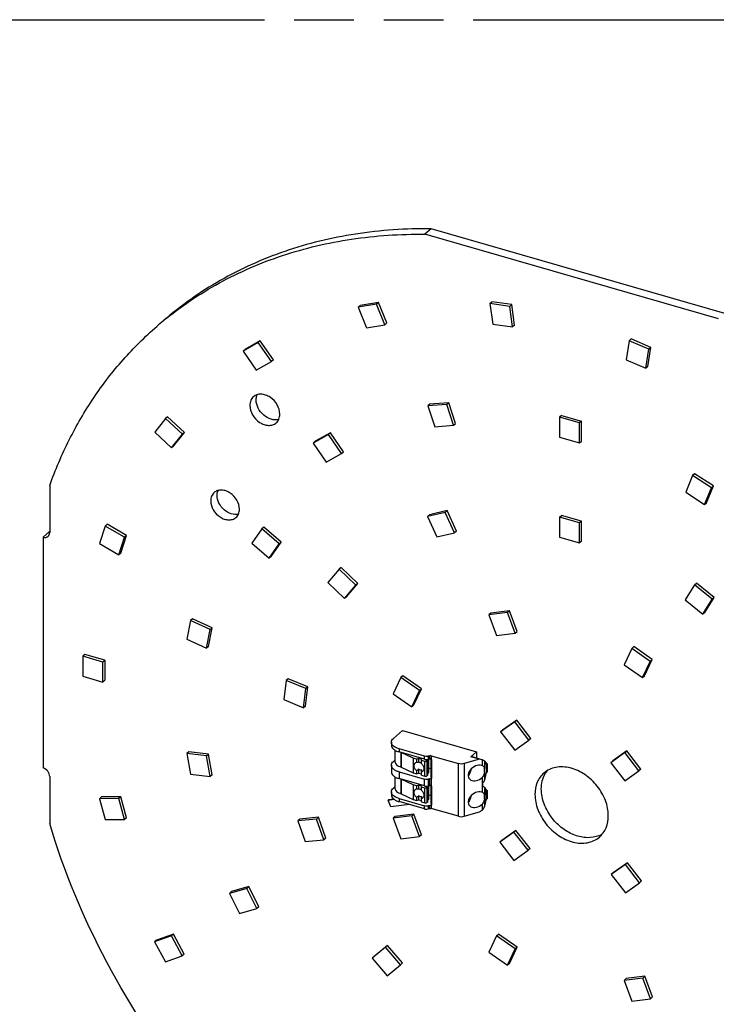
# Model space of a CAD drawing. Header units: millimetres. Extents: x 0 to 210, y 0 to 297.
# Tile 5 of 8: x 82 to 104, y 226 to 258. Entities that reach past the tile are written whole.
import ezdxf

# ---------------------------------------------------------------- set-up
doc = ezdxf.new("R2010")
doc.units = ezdxf.units.MM
doc.header["$LTSCALE"] = 19.36
doc.linetypes.add('PHANTOM', pattern=[0.8, 0.45, -0.05, 0.1, -0.05, 0.1, -0.05])
doc.layers.get('0').update_dxf_attribs({"linetype": 'CONTINUOUS'})
doc.layers.add('DEFAULT_3', color=7, linetype='PHANTOM')

msp = doc.modelspace()

# ---------------------------------------------------------------- linework, layer by layer
at = {"color": 7, "linetype": 'Continuous'}
for p, q in [((95.22766, 250.89131), (95.02141, 250.71269)), ((104.55261, 247.96127), (95.02141, 250.71269)), ((104.75886, 248.13989), (95.22766, 250.89131)), ((93.45204, 248.44408), (92.86121, 248.34484)), ((93.51729, 248.50059), (92.92646, 248.40135)), ((93.51729, 248.50059), (93.45204, 248.44408)), ((93.72184, 247.77536), (93.45204, 248.44408)), ((93.78709, 247.83187), (93.51729, 248.50059)), ((97.13461, 248.46435), (97.19986, 248.52086)), ((97.13461, 248.46435), (97.22773, 247.79466)), ((97.77742, 248.3719), (97.13461, 248.46435)), ((97.84267, 248.42841), (97.19986, 248.52086)), ((97.84267, 248.42841), (97.77742, 248.3719)), ((97.93579, 247.75872), (97.84267, 248.42841)), ((92.86121, 248.34484), (92.92646, 248.40135)), ((92.86121, 248.34484), (93.13101, 247.67612)), ((97.87054, 247.70221), (97.77742, 248.3719)), ((93.78709, 247.83187), (93.72184, 247.77536)), ((97.22773, 247.79466), (97.87054, 247.70221)), ((93.13101, 247.67612), (93.72184, 247.77536)), ((97.93579, 247.75872), (97.87054, 247.70221)), ((89.6166, 247.19626), (89.12574, 246.91259)), ((89.68185, 247.25277), (89.19099, 246.9691)), ((89.68185, 247.25277), (89.6166, 247.19626)), ((90.04196, 246.58261), (89.6166, 247.19626)), ((90.10721, 246.63912), (89.68185, 247.25277)), ((101.64948, 247.25619), (101.55705, 246.63996)), ((101.64948, 247.25619), (101.71473, 247.3127)), ((102.29239, 246.97816), (101.64948, 247.25619)), ((102.35764, 247.03467), (101.71473, 247.3127)), ((89.12574, 246.91259), (89.19099, 246.9691)), ((89.12574, 246.91259), (89.55111, 246.29895)), ((102.19995, 246.36194), (102.29239, 246.97816)), ((102.2652, 246.41845), (102.35764, 247.03467)), ((102.35764, 247.03467), (102.29239, 246.97816)), ((89.55111, 246.29895), (90.04196, 246.58261)), ((90.10721, 246.63912), (90.04196, 246.58261)), ((101.55705, 246.63996), (102.19995, 246.36194)), ((102.2652, 246.41845), (102.19995, 246.36194)), ((95.79712, 245.24171), (95.18678, 245.19575)), ((95.79712, 245.24171), (95.73187, 245.1852)), ((96.01928, 244.56724), (95.79712, 245.24171)), ((95.18678, 245.19575), (95.12153, 245.13924)), ((95.73187, 245.1852), (95.12153, 245.13924)), ((95.12153, 245.13924), (95.34369, 244.46476)), ((95.95403, 244.51073), (95.73187, 245.1852)), ((86.60418, 244.73127), (86.25285, 244.28639)), ((86.66943, 244.78777), (86.60418, 244.73127)), ((87.15048, 244.22223), (86.60418, 244.73127)), ((87.21573, 244.27874), (86.66943, 244.78777)), ((99.46225, 244.82997), (99.397, 244.77346)), ((99.397, 244.77346), (99.397, 244.12394)), ((100.04652, 244.58596), (99.397, 244.77346)), ((99.46225, 244.82997), (100.11177, 244.64247)), ((100.11177, 244.64247), (100.04652, 244.58596)), ((100.04652, 243.93644), (100.04652, 244.58596)), ((100.11177, 243.99295), (100.11177, 244.64247)), ((86.25285, 244.28639), (86.79914, 243.77736)), ((86.86439, 243.83386), (87.21573, 244.27874)), ((87.21573, 244.27874), (87.15048, 244.22223)), ((91.96237, 244.26453), (91.46488, 243.99055)), ((91.96237, 244.26453), (91.89712, 244.20802)), ((92.37996, 243.64649), (91.96237, 244.26453)), ((95.34369, 244.46476), (95.95403, 244.51073)), ((95.95403, 244.51073), (96.01928, 244.56724)), ((86.79914, 243.77736), (87.15048, 244.22223)), ((91.89712, 244.20802), (91.39963, 243.93405)), ((91.46488, 243.99055), (91.39963, 243.93405)), ((92.31471, 243.58999), (91.89712, 244.20802)), ((99.397, 244.12394), (100.04652, 243.93644)), ((100.04652, 243.93644), (100.11177, 243.99295)), ((86.86439, 243.83386), (86.79914, 243.77736)), ((91.39963, 243.93405), (91.81722, 243.31601)), ((92.31471, 243.58999), (92.37996, 243.64649)), ((91.81722, 243.31601), (92.31471, 243.58999)), ((103.71166, 242.88164), (103.4895, 242.33543)), ((103.77691, 242.93815), (103.71166, 242.88164)), ((104.322, 242.48329), (103.71166, 242.88164)), ((104.38725, 242.5398), (103.77691, 242.93815)), ((82.84539, 242.55526), (82.84539, 241.03155)), ((104.09984, 241.93708), (104.322, 242.48329)), ((104.16509, 241.99358), (104.38725, 242.5398)), ((104.38725, 242.5398), (104.322, 242.48329)), ((103.4895, 242.33543), (104.09984, 241.93708)), ((95.74815, 241.73911), (95.17303, 241.60329)), ((95.74815, 241.73911), (95.6829, 241.6826)), ((96.05, 241.07686), (95.74815, 241.73911)), ((104.09984, 241.93708), (104.16509, 241.99358)), ((95.6829, 241.6826), (95.10778, 241.54678)), ((95.10778, 241.54678), (95.17303, 241.60329)), ((95.10778, 241.54678), (95.40962, 240.88453)), ((95.98475, 241.02035), (95.6829, 241.6826)), ((99.397, 241.52587), (99.46225, 241.58238)), ((99.397, 241.52587), (99.397, 240.87635)), ((100.04652, 241.33837), (99.397, 241.52587)), ((100.11177, 241.39488), (99.46225, 241.58238)), ((100.11177, 241.39488), (100.04652, 241.33837)), ((100.11177, 240.74536), (100.11177, 241.39488)), ((84.64894, 241.23922), (84.46589, 240.66887)), ((84.71419, 241.29573), (84.64894, 241.23922)), ((85.27213, 240.87627), (84.64894, 241.23922)), ((85.33738, 240.93278), (84.71419, 241.29573)), ((89.73192, 241.14876), (89.40716, 240.68001)), ((89.79717, 241.20527), (89.73192, 241.14876)), ((90.29442, 240.66163), (89.73192, 241.14876)), ((90.35967, 240.71813), (89.79717, 241.20527)), ((96.05, 241.07686), (95.98475, 241.02035)), ((100.04652, 240.68885), (100.04652, 241.33837)), ((82.62889, 240.87754), (82.83514, 241.05616)), ((82.62889, 240.87754), (82.62889, 233.38642)), ((85.08908, 240.30592), (85.27213, 240.87627)), ((85.15433, 240.36243), (85.33738, 240.93278)), ((85.33738, 240.93278), (85.27213, 240.87627)), ((95.40962, 240.88453), (95.98475, 241.02035)), ((99.397, 240.87635), (100.04652, 240.68885)), ((100.11177, 240.74536), (100.04652, 240.68885)), ((84.46589, 240.66887), (85.08908, 240.30592)), ((89.40716, 240.68001), (89.96966, 240.19288)), ((89.96966, 240.19288), (90.29442, 240.66163)), ((90.03491, 240.24938), (90.35967, 240.71813)), ((90.29442, 240.66163), (90.35967, 240.71813)), ((85.15433, 240.36243), (85.08908, 240.30592)), ((90.03491, 240.24938), (89.96966, 240.19288)), ((92.24451, 239.83674), (91.87554, 239.40871)), ((92.30976, 239.89325), (92.24451, 239.83674)), ((92.77905, 239.31346), (92.24451, 239.83674)), ((92.8443, 239.36997), (92.30976, 239.89325)), ((91.87554, 239.40871), (92.41008, 238.88543)), ((92.41008, 238.88543), (92.77905, 239.31346)), ((92.47533, 238.94194), (92.8443, 239.36997)), ((92.8443, 239.36997), (92.77905, 239.31346)), ((103.77255, 239.33117), (103.47067, 238.84322)), ((103.77255, 239.33117), (103.8378, 239.38768)), ((104.34765, 238.86327), (103.77255, 239.33117)), ((104.4129, 238.91978), (103.8378, 239.38768)), ((92.47533, 238.94194), (92.41008, 238.88543)), ((103.47067, 238.84322), (104.04577, 238.37532)), ((104.04577, 238.37532), (104.34765, 238.86327)), ((104.11102, 238.43183), (104.4129, 238.91978)), ((104.4129, 238.91978), (104.34765, 238.86327)), ((87.47632, 238.23058), (87.41107, 238.17407)), ((88.11599, 237.93326), (87.47632, 238.23058)), ((97.69983, 238.4303), (97.09984, 238.35472)), ((97.16509, 238.41123), (97.09984, 238.35472)), ((97.09984, 238.35472), (97.34862, 237.68292)), ((97.76508, 238.4868), (97.16509, 238.41123)), ((97.76508, 238.4868), (97.69983, 238.4303)), ((97.94861, 237.75849), (97.69983, 238.4303)), ((98.01386, 237.815), (97.76508, 238.4868)), ((104.11102, 238.43183), (104.04577, 238.37532)), ((87.41107, 238.17407), (87.29841, 237.56692)), ((88.05074, 237.87675), (87.41107, 238.17407)), ((87.93808, 237.2696), (88.05074, 237.87675)), ((88.00333, 237.32611), (88.11599, 237.93326)), ((88.05074, 237.87675), (88.11599, 237.93326)), ((87.29841, 237.56692), (87.93808, 237.2696)), ((97.34862, 237.68292), (97.94861, 237.75849)), ((97.94861, 237.75849), (98.01386, 237.815)), ((88.00333, 237.32611), (87.93808, 237.2696)), ((101.73994, 237.26534), (101.49156, 236.73689)), ((101.80519, 237.32185), (101.73994, 237.26534)), ((102.34009, 236.84371), (101.73994, 237.26534)), ((102.40534, 236.90021), (101.80519, 237.32185)), ((83.98205, 237.06611), (83.9168, 237.00961)), ((83.9168, 237.00961), (83.9168, 236.36009)), ((84.56632, 236.82211), (83.9168, 237.00961)), ((84.63157, 236.87861), (83.98205, 237.06611)), ((84.63157, 236.87861), (84.56632, 236.82211)), ((84.56632, 236.17259), (84.56632, 236.82211)), ((84.63157, 236.87861), (84.63157, 236.2291)), ((101.49156, 236.73689), (102.09171, 236.31526)), ((102.09171, 236.31526), (102.34009, 236.84371)), ((102.15696, 236.37177), (102.40534, 236.90021)), ((102.40534, 236.90021), (102.34009, 236.84371)), ((83.9168, 236.36009), (84.56632, 236.17259)), ((90.58428, 236.28015), (90.51903, 236.22365)), ((91.22907, 236.01572), (90.58428, 236.28015)), ((94.24456, 236.32181), (93.99617, 235.79336)), ((94.30981, 236.37832), (94.24456, 236.32181)), ((94.84471, 235.90018), (94.24456, 236.32181)), ((94.90996, 235.95669), (94.30981, 236.37832)), ((102.09171, 236.31526), (102.15696, 236.37177)), ((84.63157, 236.2291), (84.56632, 236.17259)), ((90.51903, 236.22365), (90.44073, 235.60147)), ((91.16382, 235.95921), (90.51903, 236.22365)), ((91.08551, 235.33703), (91.16382, 235.95921)), ((91.15076, 235.39354), (91.22907, 236.01572)), ((91.22907, 236.01572), (91.16382, 235.95921)), ((94.66157, 235.42824), (94.90996, 235.95669)), ((94.84471, 235.90018), (94.90996, 235.95669)), ((93.99617, 235.79336), (94.59632, 235.37173)), ((94.59632, 235.37173), (94.84471, 235.90018)), ((90.44073, 235.60147), (91.08551, 235.33703)), ((91.15076, 235.39354), (91.08551, 235.33703)), ((94.66157, 235.42824), (94.59632, 235.37173)), ((97.93804, 234.87988), (97.47914, 234.5527)), ((98.00329, 234.93639), (97.54439, 234.60921)), ((98.00329, 234.93639), (97.93804, 234.87988)), ((98.3977, 234.28829), (97.93804, 234.87988)), ((98.46295, 234.3448), (98.00329, 234.93639)), ((94.29615, 234.59735), (94.0024, 234.34296)), ((94.29615, 234.59735), (96.69937, 233.9036)), ((97.47914, 234.5527), (97.54439, 234.60921)), ((97.47914, 234.5527), (97.9388, 233.96111)), ((93.93541, 234.21796), (93.93541, 234.12053)), ((97.9388, 233.96111), (98.3977, 234.28829)), ((98.46295, 234.3448), (98.3977, 234.28829)), ((87.36366, 233.90692), (87.29841, 233.85041)), ((87.29841, 233.85041), (87.41107, 233.17821)), ((87.93808, 233.77841), (87.29841, 233.85041)), ((88.00333, 233.83492), (87.36366, 233.90692)), ((87.93808, 233.77841), (88.00333, 233.83492)), ((88.05074, 233.10621), (87.93808, 233.77841)), ((88.11599, 233.16272), (88.00333, 233.83492)), ((94.05249, 233.96002), (94.05249, 233.59238)), ((95.00679, 233.76434), (94.18541, 234.00145)), ((95.00679, 233.66691), (94.18541, 233.90402)), ((94.63828, 233.7009), (94.25498, 233.88367)), ((95.18179, 233.77877), (95.13179, 233.76434)), ((95.23179, 233.77877), (96.11612, 233.52349)), ((96.51499, 233.74393), (96.69937, 233.9036)), ((96.79112, 233.66422), (96.51499, 233.74393)), ((96.84002, 233.66169), (96.5639, 233.7414)), ((96.69937, 233.9036), (96.69937, 233.7023)), ((101.51324, 233.87987), (101.05434, 233.55268)), ((101.57849, 233.93638), (101.11959, 233.60919)), ((101.51324, 233.87987), (101.57849, 233.93638)), ((101.9729, 233.28828), (101.51324, 233.87987)), ((102.03815, 233.34479), (101.57849, 233.93638)), ((93.93541, 233.47101), (93.93541, 233.2545)), ((94.05249, 233.63939), (94.0024, 233.59601)), ((94.25498, 233.40735), (94.63828, 233.22458)), ((94.63828, 233.7009), (94.63828, 233.22458)), ((94.76045, 233.66977), (94.63828, 233.7009)), ((94.82148, 233.69277), (94.76045, 233.66977)), ((94.76045, 233.57175), (94.76045, 233.66977)), ((94.82148, 233.69277), (94.82148, 233.55639)), ((94.92632, 233.65873), (94.82148, 233.69277)), ((94.91136, 233.62633), (94.92632, 233.65873)), ((94.91136, 233.52543), (94.91136, 233.62633)), ((95.01808, 233.59167), (94.91136, 233.62633)), ((95.06206, 233.63701), (95.08779, 233.6593)), ((95.11448, 233.61999), (95.06206, 233.63701)), ((95.08724, 233.59902), (95.11448, 233.61999)), ((95.11448, 233.14368), (95.11448, 233.61999)), ((95.13179, 233.66691), (95.18179, 233.68135)), ((95.15453, 233.24077), (95.15453, 233.67347)), ((95.21974, 233.68148), (95.21974, 233.10026)), ((95.25009, 233.06984), (95.25009, 233.63276)), ((96.79112, 233.66422), (96.30362, 233.52349)), ((96.88818, 233.45841), (96.86594, 233.46641)), ((96.88818, 233.64779), (96.88892, 233.64758)), ((97.03205, 233.53693), (97.00083, 233.54595)), ((97.01261, 233.49924), (97.02703, 233.49508)), ((97.01453, 233.50591), (97.01453, 233.2028)), ((97.02703, 233.49508), (97.04578, 233.51132)), ((97.02703, 233.49508), (97.02703, 233.23527)), ((97.03205, 233.53693), (97.04578, 233.51132)), ((97.04578, 233.51132), (97.04578, 233.25151)), ((101.11959, 233.60919), (101.05434, 233.55268)), ((101.05434, 233.55268), (101.514, 232.96109)), ((82.84539, 233.10742), (82.84539, 231.5837)), ((87.41107, 233.17821), (88.05074, 233.10621)), ((88.11599, 233.16272), (88.05074, 233.10621)), ((94.05249, 233.094), (94.05249, 232.72635)), ((94.18541, 233.2545), (95.00679, 233.01739)), ((94.63828, 233.22458), (94.76045, 233.19346)), ((94.76045, 233.19346), (94.76045, 233.29149)), ((94.76045, 233.19346), (94.82148, 233.21646)), ((94.82148, 233.35284), (94.82148, 233.21646)), ((94.82148, 233.21646), (94.91136, 233.18727)), ((94.91136, 233.15001), (94.91136, 233.25091)), ((94.91136, 233.15001), (95.01808, 233.11536)), ((95.11448, 233.14368), (95.08724, 233.12271)), ((95.15453, 233.24077), (95.11448, 233.20609)), ((95.21974, 233.35285), (95.15453, 233.37167)), ((95.21974, 233.10026), (95.25009, 233.09149)), ((97.02703, 233.23527), (97.01453, 233.23888)), ((97.04578, 233.25151), (97.02703, 233.23527)), ((101.514, 232.96109), (101.9729, 233.28828)), ((102.03815, 233.34479), (101.9729, 233.28828)), ((94.05249, 232.77336), (94.0024, 232.72998)), ((95.00679, 232.80089), (94.18541, 233.038)), ((94.63828, 232.83487), (94.25498, 233.01764)), ((94.63828, 232.83487), (94.63828, 232.35856)), ((94.76045, 232.80375), (94.63828, 232.83487)), ((94.82148, 232.82674), (94.76045, 232.80375)), ((94.76045, 232.70572), (94.76045, 232.80375)), ((94.82148, 232.82674), (94.82148, 232.69036)), ((94.92632, 232.7927), (94.82148, 232.82674)), ((94.91136, 232.7603), (94.92632, 232.7927)), ((94.91136, 232.6594), (94.91136, 232.7603)), ((95.01808, 232.72565), (94.91136, 232.7603)), ((95.06206, 232.77099), (95.08779, 232.79327)), ((95.11448, 232.75397), (95.06206, 232.77099)), ((95.08724, 232.733), (95.11448, 232.75397)), ((95.11448, 232.27765), (95.11448, 232.75397)), ((95.18179, 233.03183), (95.13179, 233.01739)), ((95.13179, 232.80089), (95.18179, 232.81532)), ((95.15453, 232.37475), (95.15453, 232.80745)), ((95.21974, 232.81545), (95.21974, 232.23423)), ((95.25009, 232.20382), (95.25009, 232.76674)), ((84.53114, 232.44032), (84.46589, 232.38381)), ((85.15433, 232.44346), (84.53114, 232.44032)), ((85.15433, 232.44346), (85.08908, 232.38696)), ((85.33738, 231.76743), (85.15433, 232.44346)), ((93.93541, 232.60498), (93.93541, 232.50756)), ((94.25498, 232.54133), (94.63828, 232.35856)), ((94.82148, 232.48681), (94.82148, 232.35043)), ((95.15453, 232.50565), (95.21974, 232.48682)), ((96.88818, 232.59238), (96.86594, 232.60039)), ((97.03205, 232.67091), (97.00229, 232.6795)), ((97.01261, 232.63322), (97.02703, 232.62905)), ((97.01453, 232.33677), (97.01453, 232.63988)), ((97.02703, 232.62905), (97.04578, 232.64529)), ((97.02703, 232.62905), (97.02703, 232.36925)), ((97.03205, 232.67091), (97.04578, 232.64529)), ((97.04578, 232.64529), (97.04578, 232.38549)), ((85.08908, 232.38696), (84.46589, 232.38381)), ((84.46589, 232.38381), (84.64894, 231.70778)), ((85.27213, 231.71092), (85.08908, 232.38696)), ((93.83355, 232.34192), (94.02365, 232.36586)), ((93.83355, 232.34192), (93.8398, 232.34733)), ((93.91648, 232.11798), (93.83355, 232.34192)), ((94.01851, 232.36984), (93.8398, 232.34733)), ((94.5211, 232.19414), (93.91648, 232.11798)), ((94.18541, 232.38848), (95.00679, 232.15137)), ((95.00679, 232.05394), (94.18541, 232.29105)), ((94.63828, 232.35856), (94.76045, 232.32743)), ((94.76045, 232.32743), (94.76045, 232.42546)), ((94.76045, 232.32743), (94.82148, 232.35043)), ((94.82148, 232.35043), (94.91136, 232.32125)), ((94.91136, 232.28399), (94.91136, 232.38489)), ((94.91136, 232.28399), (95.01808, 232.24933)), ((95.11448, 232.27765), (95.08724, 232.25668)), ((95.15453, 232.37475), (95.11448, 232.34007)), ((95.18179, 232.1658), (95.13179, 232.15137)), ((95.21974, 232.23423), (95.25009, 232.22547)), ((97.02703, 232.36925), (97.01453, 232.37286)), ((97.04578, 232.38549), (97.02703, 232.36925)), ((94.59749, 231.82844), (93.9975, 231.75287)), ((94.06275, 231.80937), (93.9975, 231.75287)), ((94.66274, 231.88495), (94.06275, 231.80937)), ((94.59749, 231.82844), (94.66274, 231.88495)), ((94.84626, 231.15664), (94.59749, 231.82844)), ((94.91151, 231.21315), (94.66274, 231.88495)), ((95.13179, 232.05394), (95.18179, 232.06837)), ((96.11612, 231.81309), (95.23179, 232.06837)), ((96.30362, 231.81309), (96.79112, 231.95382)), ((84.64894, 231.70778), (85.27213, 231.71092)), ((85.33738, 231.76743), (85.27213, 231.71092)), ((90.96771, 231.72524), (90.90246, 231.66873)), ((91.50972, 231.72388), (90.90246, 231.66873)), ((90.90246, 231.66873), (91.13291, 230.99494)), ((91.57497, 231.78039), (90.96771, 231.72524)), ((91.57497, 231.78039), (91.50972, 231.72388)), ((91.74018, 231.0501), (91.50972, 231.72388)), ((91.80543, 231.1066), (91.57497, 231.78039)), ((93.9975, 231.75287), (94.24628, 231.08106)), ((94.24628, 231.08106), (94.84626, 231.15664)), ((94.91151, 231.21315), (94.84626, 231.15664)), ((97.91403, 231.29994), (97.45513, 230.97276)), ((97.97928, 231.35645), (97.52038, 231.02926)), ((97.97928, 231.35645), (97.91403, 231.29994)), ((98.37369, 230.70835), (97.91403, 231.29994)), ((98.43894, 230.76486), (97.97928, 231.35645)), ((91.13291, 230.99494), (91.74018, 231.0501)), ((91.80543, 231.1066), (91.74018, 231.0501)), ((97.52038, 231.02926), (97.45513, 230.97276)), ((97.45513, 230.97276), (97.91479, 230.38116)), ((97.91479, 230.38116), (98.37369, 230.70835)), ((98.43894, 230.76486), (98.37369, 230.70835)), ((101.53257, 230.24772), (101.07367, 229.92054)), ((101.59782, 230.30423), (101.13892, 229.97704)), ((101.59782, 230.30423), (101.53257, 230.24772)), ((101.99223, 229.65613), (101.53257, 230.24772)), ((102.05748, 229.71264), (101.59782, 230.30423)), ((101.13892, 229.97704), (101.07367, 229.92054)), ((101.07367, 229.92054), (101.53333, 229.32894)), ((101.53333, 229.32894), (101.99223, 229.65613)), ((101.99223, 229.65613), (102.05748, 229.71264)), ((89.24689, 229.47351), (88.68439, 229.31113)), ((88.74964, 229.36764), (88.68439, 229.31113)), ((88.68439, 229.31113), (89.00915, 228.65488)), ((89.31214, 229.53002), (88.74964, 229.36764)), ((89.24689, 229.47351), (89.31214, 229.53002)), ((89.57165, 228.81726), (89.24689, 229.47351)), ((89.6369, 228.87377), (89.31214, 229.53002)), ((89.00915, 228.65488), (89.57165, 228.81726)), ((89.6369, 228.87377), (89.57165, 228.81726)), ((86.86179, 227.98973), (86.31537, 227.79631)), ((86.86179, 227.98973), (86.79654, 227.93322)), ((87.21294, 227.34195), (86.86179, 227.98973)), ((97.35182, 227.92944), (97.41707, 227.98594)), ((98.01722, 227.56431), (97.41707, 227.98594)), ((86.79654, 227.93322), (86.25012, 227.73981)), ((86.31537, 227.79631), (86.25012, 227.73981)), ((86.25012, 227.73981), (86.60128, 227.09202)), ((87.14769, 227.28544), (86.79654, 227.93322)), ((97.35182, 227.92944), (97.10343, 227.40099)), ((97.95197, 227.5078), (97.35182, 227.92944)), ((87.21294, 227.34195), (87.14769, 227.28544)), ((93.7466, 227.565), (93.31584, 227.20322)), ((93.81185, 227.62151), (93.38109, 227.25973)), ((93.81185, 227.62151), (93.7466, 227.565)), ((94.23273, 226.99391), (93.7466, 227.565)), ((94.29798, 227.05042), (93.81185, 227.62151)), ((97.10343, 227.40099), (97.70358, 226.97936)), ((97.70358, 226.97936), (97.95197, 227.5078)), ((97.76883, 227.03586), (98.01722, 227.56431)), ((98.01722, 227.56431), (97.95197, 227.5078)), ((86.60128, 227.09202), (87.14769, 227.28544)), ((93.38109, 227.25973), (93.31584, 227.20322)), ((93.31584, 227.20322), (93.80197, 226.63213)), ((94.29798, 227.05042), (94.23273, 226.99391)), ((97.76883, 227.03586), (97.70358, 226.97936)), ((93.80197, 226.63213), (94.23273, 226.99391)), ((102.09491, 226.56178), (101.49492, 226.4862)), ((101.49492, 226.4862), (101.56017, 226.54271)), ((101.49492, 226.4862), (101.7437, 225.8144)), ((102.16016, 226.61829), (101.56017, 226.54271)), ((102.16016, 226.61829), (102.09491, 226.56178)), ((102.34369, 225.88998), (102.09491, 226.56178)), ((102.40894, 225.94649), (102.16016, 226.61829)), ((101.7437, 225.8144), (102.34369, 225.88998)), ((102.40894, 225.94649), (102.34369, 225.88998))]:
    msp.add_line(p, q, dxfattribs=at)
at = {"color": 9, "linetype": 'Continuous'}
for p, q in [((94.18541, 234.00145), (94.18541, 233.90402)), ((94.24812, 233.41009), (94.24812, 233.88641)), ((94.25498, 233.88367), (94.25498, 233.40735)), ((95.00679, 233.66691), (95.00679, 233.76434)), ((95.13179, 233.76434), (95.13179, 233.66691)), ((95.18179, 233.68135), (95.18179, 233.77877)), ((95.23179, 233.77877), (95.23179, 233.6734)), ((95.01808, 233.11536), (95.01808, 233.59167)), ((95.08724, 233.59902), (95.08724, 233.12271)), ((96.11612, 231.81309), (96.11612, 233.52349)), ((96.30362, 233.52349), (96.30362, 231.81309)), ((96.88818, 233.45841), (96.88818, 233.64779)), ((96.95681, 233.61402), (96.95681, 233.3661)), ((94.18541, 233.2545), (94.18541, 233.038)), ((95.2022, 233.03507), (95.24678, 233.07367)), ((96.88818, 232.59238), (96.88818, 233.0817)), ((96.95681, 233.24264), (96.95681, 232.98694)), ((94.24812, 232.54407), (94.24812, 233.02038)), ((94.25498, 233.01764), (94.25498, 232.54133)), ((95.00679, 232.80089), (95.00679, 233.01739)), ((95.13179, 233.01739), (95.13179, 232.80089)), ((95.18179, 232.81532), (95.18179, 233.03183)), ((95.23179, 233.03977), (95.23179, 232.80737)), ((96.95681, 232.75577), (96.95681, 232.50007)), ((95.01808, 232.24933), (95.01808, 232.72565)), ((95.08724, 232.733), (95.08724, 232.25668)), ((94.18541, 232.38848), (94.18541, 232.29105)), ((95.00679, 232.05394), (95.00679, 232.15137)), ((95.13179, 232.15137), (95.13179, 232.05394)), ((95.18179, 232.06837), (95.18179, 232.1658)), ((95.2022, 232.16904), (95.24678, 232.20765)), ((95.23179, 232.17375), (95.23179, 232.06837)), ((96.88818, 232.02629), (96.88818, 232.21567)), ((96.95681, 232.37661), (96.95681, 232.12869))]:
    msp.add_line(p, q, dxfattribs=at)
at = {"color": 7, "linetype": 'Continuous'}
for centre, radius, start, end in [((93.90126, 238.9751), 11.57188, 129.543221, 130.893258), ((82.90116, 241.28476), 0.23795, 253.891603, 256.452388), ((94.75007, 233.34286), 0.2436, 39.44108, 48.541504), ((96.66423, 233.41028), 0.36312, 15.269, 19.044131), ((95.784, 233.41618), 1.24889, 339.897833, 350.162223), ((99.62648, 232.78989), 0.80853, 141.047759, 149.912974), ((94.75007, 232.47684), 0.2436, 39.44108, 48.541504), ((96.63639, 232.54726), 0.38931, 13.762782, 17.49645), ((95.78415, 232.56601), 1.25155, 339.548288, 349.446098), ((100.36866, 231.93317), 0.80923, 291.867896, 300.769346)]:
    msp.add_arc(centre, radius, start, end, dxfattribs=at)
for centre, major_axis, start_param, end_param in [((96.70987, 233.21858), (0.24797, 0.18651), 0.49139333, 4.90772822), ((96.58384, 233.16319), (0.48492, 0.36474), 0.49301034, 0.6929833), ((96.70987, 232.35255), (0.24797, 0.18651), 0.49139333, 4.90772822), ((96.58384, 232.33518), (0.48492, 0.36474), -1.67577703, -1.47580406)]:
    msp.add_ellipse(centre, major_axis=major_axis, ratio=0.71153116, start_param=start_param, end_param=end_param, dxfattribs=at)
for points, knots in [([(95.22766, 250.89131), (94.40763, 250.90027), (92.79333, 250.79327), (90.47249, 250.23068), (88.35298, 249.27949), (87.10207, 248.39499), (86.53195, 247.90126)], [0, 0, 0, 0, 0.26200948, 0.51417885, 0.75904176, 1, 1, 1, 1]), ([(86.5339, 247.8987), (87.09853, 248.36485), (88.33035, 249.19825), (90.40106, 250.09264), (92.65846, 250.62109), (94.22558, 250.72139), (95.02141, 250.71269)], [0, 0, 0, 0, 0.24089355, 0.48589552, 0.73815119, 1, 1, 1, 1]), ([(82.84539, 242.55526), (83.02625, 243.06159), (83.44398, 244.04396), (84.24295, 245.41589), (85.19906, 246.65511), (85.93634, 247.38544), (86.3257, 247.72264)], [0, 0, 0, 0, 0.256212, 0.50720761, 0.75454829, 1, 1, 1, 1]), ([(89.45956, 245.4382), (89.42137, 245.40513), (89.35843, 245.31527), (89.34067, 245.20836), (89.34067, 245.15362)], [0, 0, 0, 0, 0.47997466, 1, 1, 1, 1]), ([(90.31494, 244.87237), (90.31494, 244.97744), (90.24541, 245.19494), (90.05382, 245.3988), (89.85996, 245.49724), (89.71182, 245.52735), (89.57185, 245.51052), (89.49199, 245.46628), (89.45956, 245.4382)], [0, 0, 0, 0, 0.2569357, 0.53080064, 0.66202604, 0.78362342, 0.89512274, 1, 1, 1, 1]), ([(89.54692, 245.33224), (89.54692, 245.3476), (89.54968, 245.40645), (89.56432, 245.46502), (89.58245, 245.50462)], [0, 0, 0, 0, 0.2608062, 1, 1, 1, 1]), ([(90.27907, 244.69985), (90.20109, 244.67697), (90.01612, 244.68732), (89.77615, 244.82873), (89.59883, 245.05379), (89.54692, 245.24195), (89.54692, 245.33224)], [0, 0, 0, 0, 0.22468217, 0.48189016, 0.75036959, 1, 1, 1, 1]), ([(89.34067, 245.15362), (89.34067, 245.04855), (89.4102, 244.83105), (89.60178, 244.62719), (89.79565, 244.52875), (89.94379, 244.49864), (90.08376, 244.51547), (90.16362, 244.55971), (90.19605, 244.58779)], [0, 0, 0, 0, 0.2569357, 0.53080064, 0.66202604, 0.78362342, 0.89512274, 1, 1, 1, 1]), ([(90.19605, 244.58779), (90.23424, 244.62086), (90.29717, 244.71072), (90.31494, 244.81763), (90.31494, 244.87237)], [0, 0, 0, 0, 0.47997466, 1, 1, 1, 1]), ([(89.00248, 241.78724), (89.00248, 241.88764), (88.93604, 242.09548), (88.75297, 242.29027), (88.56773, 242.38433), (88.42616, 242.41311), (88.29242, 242.39703), (88.2161, 242.35475), (88.18512, 242.32793)], [0, 0, 0, 0, 0.25693552, 0.53080032, 0.6620258, 0.78362321, 0.89512265, 1, 1, 1, 1]), ([(88.27776, 242.23461), (88.27776, 242.24866), (88.28019, 242.30259), (88.29298, 242.35628), (88.30886, 242.39292)], [0, 0, 0, 0, 0.26031037, 1, 1, 1, 1]), ([(88.18512, 242.32793), (88.14862, 242.29632), (88.08849, 242.21046), (88.07151, 242.1083), (88.07151, 242.05599)], [0, 0, 0, 0, 0.47997535, 1, 1, 1, 1]), ([(88.07151, 242.05599), (88.07151, 241.95559), (88.13795, 241.74775), (88.32102, 241.55296), (88.50627, 241.4589), (88.64783, 241.43012), (88.78157, 241.4462), (88.85789, 241.48848), (88.88887, 241.5153)], [0, 0, 0, 0, 0.25693552, 0.53080032, 0.6620258, 0.78362321, 0.89512265, 1, 1, 1, 1]), ([(88.97121, 241.62858), (88.89654, 241.60819), (88.72101, 241.6204), (88.49399, 241.75626), (88.32663, 241.97052), (88.27776, 242.14898), (88.27776, 242.23461)], [0, 0, 0, 0, 0.22529123, 0.48265627, 0.75077334, 1, 1, 1, 1]), ([(88.88887, 241.5153), (88.92537, 241.54691), (88.98551, 241.63277), (89.00248, 241.73493), (89.00248, 241.78724)], [0, 0, 0, 0, 0.47997535, 1, 1, 1, 1]), ([(82.62889, 240.87754), (82.65777, 240.8692), (82.71672, 240.86301), (82.77211, 240.88736), (82.79255, 240.90507)], [0, 0, 0, 0, 0.52649256, 1, 1, 1, 1]), ([(82.79255, 240.90507), (82.80952, 240.91977), (82.8375, 240.9597), (82.84539, 241.00722), (82.84539, 241.03155)], [0, 0, 0, 0, 0.4799465, 1, 1, 1, 1]), ([(93.93542, 234.21796), (93.93541, 234.24026), (93.9495, 234.28901), (93.98267, 234.32587), (94.0024, 234.34296)], [0, 0, 0, 0, 0.46074642, 1, 1, 1, 1]), ([(93.96989, 234.12672), (93.9644, 234.13373), (93.94577, 234.16073), (93.93542, 234.19402), (93.93542, 234.21796)], [0, 0, 0, 0, 0.271024, 1, 1, 1, 1]), ([(93.93542, 234.12053), (93.93542, 234.09823), (93.94956, 234.04945), (94.0041, 233.98866), (94.08517, 233.93822), (94.14989, 233.91428), (94.18541, 233.90402)], [0, 0, 0, 0, 0.1906488, 0.41374778, 0.68394772, 1, 1, 1, 1]), ([(94.18541, 234.00145), (94.14067, 234.01437), (94.06181, 234.04494), (93.99301, 234.09725), (93.96989, 234.12672)], [0, 0, 0, 0, 0.55421227, 1, 1, 1, 1]), ([(95.13179, 233.76434), (95.12193, 233.76149), (95.08075, 233.75326), (95.03723, 233.75555), (95.00679, 233.76434)], [0, 0, 0, 0, 0.24464531, 1, 1, 1, 1]), ([(96.5639, 233.7414), (96.55223, 233.74477), (96.53549, 233.74644), (96.51919, 233.74461), (96.51499, 233.74393)], [0, 0, 0, 0, 0.74055289, 1, 1, 1, 1]), ([(93.93542, 233.47101), (93.93541, 233.49331), (93.9495, 233.54206), (93.98267, 233.57892), (94.0024, 233.59601)], [0, 0, 0, 0, 0.46074642, 1, 1, 1, 1]), ([(94.18541, 233.2545), (94.14989, 233.26476), (94.08517, 233.2887), (94.0041, 233.33915), (93.94956, 233.39993), (93.93542, 233.44871), (93.93542, 233.47101)], [0, 0, 0, 0, 0.31605228, 0.58625222, 0.8093512, 1, 1, 1, 1]), ([(94.05249, 233.59238), (94.05249, 233.57406), (94.06322, 233.53431), (94.10548, 233.48355), (94.169, 233.44057), (94.22004, 233.41941), (94.24812, 233.41009)], [0, 0, 0, 0, 0.19407162, 0.41795928, 0.68641751, 1, 1, 1, 1]), ([(94.76045, 233.29149), (94.73384, 233.31101), (94.69014, 233.36025), (94.66236, 233.44973), (94.68567, 233.53617), (94.73533, 233.56612), (94.76045, 233.57175)], [0, 0, 0, 0, 0.28435149, 0.5483133, 0.77827413, 1, 1, 1, 1]), ([(94.76045, 233.57175), (94.76606, 233.57225), (94.78729, 233.57266), (94.80884, 233.56553), (94.82148, 233.55639)], [0, 0, 0, 0, 0.26531282, 1, 1, 1, 1]), ([(94.88755, 233.54739), (94.88203, 233.5499), (94.86111, 233.55788), (94.83747, 233.55993), (94.82148, 233.55639)], [0, 0, 0, 0, 0.27003779, 1, 1, 1, 1]), ([(94.9382, 233.49762), (94.94846, 233.48515), (94.98165, 233.43618), (94.99681, 233.37153), (94.98695, 233.3294)], [0, 0, 0, 0, 0.27173447, 1, 1, 1, 1]), ([(95.00679, 233.66691), (95.01665, 233.66407), (95.05783, 233.65584), (95.10135, 233.65812), (95.13179, 233.66691)], [0, 0, 0, 0, 0.24464531, 1, 1, 1, 1]), ([(95.08724, 233.59902), (95.07844, 233.59224), (95.05414, 233.58607), (95.03006, 233.58778), (95.01808, 233.59167)], [0, 0, 0, 0, 0.46879028, 1, 1, 1, 1]), ([(95.25009, 233.63276), (95.25009, 233.63632), (95.24824, 233.65138), (95.23995, 233.66527), (95.23179, 233.6734)], [0, 0, 0, 0, 0.23584978, 1, 1, 1, 1]), ([(96.88818, 233.45841), (96.90656, 233.45067), (96.94154, 233.42602), (96.95339, 233.38575), (96.95681, 233.3661)], [0, 0, 0, 0, 0.49989273, 1, 1, 1, 1]), ([(96.88892, 233.64758), (96.89626, 233.64546), (96.92029, 233.63774), (96.94398, 233.62622), (96.95681, 233.61402)], [0, 0, 0, 0, 0.30143454, 1, 1, 1, 1]), ([(96.95681, 233.61402), (96.96219, 233.6089), (96.98441, 233.58401), (96.99903, 233.55316), (97.00747, 233.52876)], [0, 0, 0, 0, 0.22330084, 1, 1, 1, 1]), ([(100.6207, 232.78844), (100.50624, 232.93372), (100.23947, 233.18413), (99.76564, 233.40883), (99.34916, 233.43517), (99.06152, 233.34317), (98.94002, 233.26428), (98.88687, 233.21826)], [0, 0, 0, 0, 0.28098621, 0.54579098, 0.78309915, 0.893182, 1, 1, 1, 1]), ([(82.84539, 233.10742), (82.84539, 233.16833), (82.79501, 233.29128), (82.68881, 233.36912), (82.62889, 233.38642)], [0, 0, 0, 0, 0.49408714, 1, 1, 1, 1]), ([(93.93542, 233.2545), (93.93542, 233.2322), (93.94956, 233.18342), (94.0041, 233.12264), (94.08517, 233.0722), (94.14989, 233.04825), (94.18541, 233.038)], [0, 0, 0, 0, 0.1906488, 0.41374778, 0.68394772, 1, 1, 1, 1]), ([(94.82148, 233.35284), (94.81732, 233.34668), (94.8, 233.32349), (94.77838, 233.30338), (94.76045, 233.29149)], [0, 0, 0, 0, 0.25668329, 1, 1, 1, 1]), ([(94.82148, 233.35284), (94.83672, 233.33956), (94.86965, 233.31922), (94.90927, 233.3152), (94.92632, 233.31911)], [0, 0, 0, 0, 0.53597451, 1, 1, 1, 1]), ([(94.98695, 233.3294), (94.98255, 233.31061), (94.96496, 233.27453), (94.92946, 233.25513), (94.91136, 233.25091)], [0, 0, 0, 0, 0.50932253, 1, 1, 1, 1]), ([(94.91136, 233.25091), (94.91283, 233.25597), (94.91887, 233.27846), (94.92339, 233.30134), (94.92632, 233.31911)], [0, 0, 0, 0, 0.22632713, 1, 1, 1, 1]), ([(95.01808, 233.11536), (95.03006, 233.11147), (95.05414, 233.10975), (95.07844, 233.11593), (95.08724, 233.12271)], [0, 0, 0, 0, 0.53120972, 1, 1, 1, 1]), ([(96.51993, 233.34282), (96.51249, 233.30091), (96.48997, 233.22178), (96.45277, 233.14798), (96.43012, 233.11598)], [0, 0, 0, 0, 0.52062327, 1, 1, 1, 1]), ([(96.95681, 233.24264), (96.95488, 233.22822), (96.94475, 233.17062), (96.91949, 233.11296), (96.88818, 233.0817)], [0, 0, 0, 0, 0.24744888, 1, 1, 1, 1]), ([(96.95681, 233.24264), (96.9583, 233.25379), (96.96252, 233.29478), (96.96195, 233.33656), (96.95681, 233.3661)], [0, 0, 0, 0, 0.27290852, 1, 1, 1, 1]), ([(98.88687, 233.21826), (98.84042, 233.17803), (98.75592, 233.08487), (98.63057, 232.85718), (98.59623, 232.65641), (98.59623, 232.52261)], [0, 0, 0, 0, 0.23801913, 0.48167925, 1, 1, 1, 1]), ([(98.80248, 232.70122), (98.80248, 232.78954), (98.82153, 232.96167), (98.88526, 233.12345), (98.92689, 233.19522)], [0, 0, 0, 0, 0.5156134, 1, 1, 1, 1]), ([(95.13179, 233.01739), (95.12193, 233.01455), (95.08075, 233.00632), (95.03723, 233.0086), (95.00679, 233.01739)], [0, 0, 0, 0, 0.24464531, 1, 1, 1, 1]), ([(95.00679, 232.80089), (95.01665, 232.79804), (95.05783, 232.78981), (95.10135, 232.7921), (95.13179, 232.80089)], [0, 0, 0, 0, 0.24464531, 1, 1, 1, 1]), ([(95.25009, 232.76674), (95.25009, 232.77029), (95.24824, 232.78535), (95.23995, 232.79925), (95.23179, 232.80737)], [0, 0, 0, 0, 0.23584978, 1, 1, 1, 1]), ([(96.93266, 232.77354), (96.92243, 232.77919), (96.90416, 232.79972), (96.89483, 232.84273), (96.907, 232.89085), (96.92342, 232.92104), (96.93266, 232.93623)], [0, 0, 0, 0, 0.19427207, 0.42990766, 0.70440099, 1, 1, 1, 1]), ([(96.93266, 232.77354), (96.93502, 232.77223), (96.94364, 232.76714), (96.95165, 232.76095), (96.95681, 232.75577)], [0, 0, 0, 0, 0.26998122, 1, 1, 1, 1]), ([(96.95681, 232.75577), (96.96231, 232.75024), (96.98501, 232.72332), (96.99947, 232.69033), (97.0077, 232.66431)], [0, 0, 0, 0, 0.22214343, 1, 1, 1, 1]), ([(100.97791, 231.83497), (100.97791, 232.00055), (100.9063, 232.34569), (100.73114, 232.64831), (100.6207, 232.78844)], [0, 0, 0, 0, 0.48134469, 1, 1, 1, 1]), ([(93.93542, 232.60498), (93.93541, 232.62729), (93.9495, 232.67604), (93.98267, 232.7129), (94.0024, 232.72998)], [0, 0, 0, 0, 0.46074642, 1, 1, 1, 1]), ([(93.96989, 232.51375), (93.9644, 232.52076), (93.94577, 232.54776), (93.93542, 232.58104), (93.93542, 232.60498)], [0, 0, 0, 0, 0.271024, 1, 1, 1, 1]), ([(93.93542, 232.50756), (93.93542, 232.48525), (93.94956, 232.43648), (94.0041, 232.37569), (94.08517, 232.32525), (94.14989, 232.30131), (94.18541, 232.29105)], [0, 0, 0, 0, 0.1906488, 0.41374778, 0.68394772, 1, 1, 1, 1]), ([(94.18541, 232.38848), (94.14067, 232.40139), (94.06181, 232.43197), (93.99301, 232.48427), (93.96989, 232.51375)], [0, 0, 0, 0, 0.55421227, 1, 1, 1, 1]), ([(94.05249, 232.72635), (94.05249, 232.70804), (94.06322, 232.66828), (94.10548, 232.61752), (94.169, 232.57454), (94.22004, 232.55338), (94.24812, 232.54407)], [0, 0, 0, 0, 0.19407162, 0.41795928, 0.68641751, 1, 1, 1, 1]), ([(94.76045, 232.42546), (94.73384, 232.44498), (94.69014, 232.49422), (94.66236, 232.5837), (94.68567, 232.67014), (94.73533, 232.7001), (94.76045, 232.70572)], [0, 0, 0, 0, 0.28435149, 0.5483133, 0.77827413, 1, 1, 1, 1]), ([(94.76045, 232.70572), (94.76606, 232.70623), (94.78729, 232.70664), (94.80884, 232.6995), (94.82148, 232.69036)], [0, 0, 0, 0, 0.26531282, 1, 1, 1, 1]), ([(94.82148, 232.48681), (94.81732, 232.48066), (94.8, 232.45746), (94.77838, 232.43735), (94.76045, 232.42546)], [0, 0, 0, 0, 0.25668329, 1, 1, 1, 1]), ([(94.88755, 232.68137), (94.88203, 232.68388), (94.86111, 232.69185), (94.83747, 232.6939), (94.82148, 232.69036)], [0, 0, 0, 0, 0.27003779, 1, 1, 1, 1]), ([(94.82148, 232.48681), (94.83672, 232.47354), (94.86965, 232.45319), (94.90927, 232.44918), (94.92632, 232.45309)], [0, 0, 0, 0, 0.53597451, 1, 1, 1, 1]), ([(94.98695, 232.46337), (94.98255, 232.44459), (94.96496, 232.40851), (94.92946, 232.3891), (94.91136, 232.38489)], [0, 0, 0, 0, 0.50932253, 1, 1, 1, 1]), ([(94.91136, 232.38489), (94.91283, 232.38995), (94.91887, 232.41244), (94.92339, 232.43531), (94.92632, 232.45309)], [0, 0, 0, 0, 0.22632713, 1, 1, 1, 1]), ([(94.9382, 232.63159), (94.94846, 232.61913), (94.98165, 232.57015), (94.99681, 232.50551), (94.98695, 232.46337)], [0, 0, 0, 0, 0.27173447, 1, 1, 1, 1]), ([(95.08724, 232.733), (95.07844, 232.72622), (95.05414, 232.72004), (95.03006, 232.72176), (95.01808, 232.72565)], [0, 0, 0, 0, 0.46879028, 1, 1, 1, 1]), ([(96.51993, 232.4768), (96.51249, 232.43488), (96.48997, 232.35575), (96.45277, 232.28196), (96.43012, 232.24996)], [0, 0, 0, 0, 0.52062327, 1, 1, 1, 1]), ([(96.88818, 232.59238), (96.90656, 232.58464), (96.94154, 232.56), (96.95339, 232.51973), (96.95681, 232.50007)], [0, 0, 0, 0, 0.49989273, 1, 1, 1, 1]), ([(96.95681, 232.37661), (96.9583, 232.38776), (96.96252, 232.42875), (96.96195, 232.47054), (96.95681, 232.50007)], [0, 0, 0, 0, 0.27290852, 1, 1, 1, 1]), ([(98.59623, 232.52261), (98.59623, 232.35702), (98.66784, 232.01188), (98.843, 231.70927), (98.95343, 231.56913)], [0, 0, 0, 0, 0.48134469, 1, 1, 1, 1]), ([(99.15968, 231.74775), (99.04925, 231.88788), (98.87409, 232.1905), (98.80248, 232.53564), (98.80248, 232.70122)], [0, 0, 0, 0, 0.51865531, 1, 1, 1, 1]), ([(95.13179, 232.15137), (95.12193, 232.14852), (95.08075, 232.14029), (95.03723, 232.14258), (95.00679, 232.15137)], [0, 0, 0, 0, 0.24464531, 1, 1, 1, 1]), ([(95.01808, 232.24933), (95.03006, 232.24544), (95.05414, 232.24373), (95.07844, 232.2499), (95.08724, 232.25668)], [0, 0, 0, 0, 0.53120972, 1, 1, 1, 1]), ([(95.2022, 232.16904), (95.20491, 232.16917), (95.21486, 232.16971), (95.22506, 232.17093), (95.23179, 232.17375)], [0, 0, 0, 0, 0.27128717, 1, 1, 1, 1]), ([(96.95681, 232.37661), (96.95488, 232.36219), (96.94475, 232.30459), (96.91949, 232.24694), (96.88818, 232.21567)], [0, 0, 0, 0, 0.24744888, 1, 1, 1, 1]), ([(95.00679, 232.05394), (95.01665, 232.05109), (95.05783, 232.04286), (95.10135, 232.04515), (95.13179, 232.05394)], [0, 0, 0, 0, 0.24464531, 1, 1, 1, 1]), ([(100.68727, 231.13932), (100.73372, 231.17954), (100.81822, 231.2727), (100.94357, 231.50039), (100.97791, 231.70117), (100.97791, 231.83497)], [0, 0, 0, 0, 0.23801913, 0.48167925, 1, 1, 1, 1]), ([(95.02142, 216.39644), (93.58597, 217.20951), (90.84639, 219.15285), (87.34926, 222.7776), (84.58368, 226.95649), (83.30646, 230.02668), (82.84539, 231.5837)], [0, 0, 0, 0, 0.24869321, 0.50263836, 0.75520736, 1, 1, 1, 1]), ([(98.95343, 231.56913), (99.0679, 231.42385), (99.33467, 231.17344), (99.8085, 230.94874), (100.22498, 230.9224), (100.51262, 231.0144), (100.63412, 231.09329), (100.68727, 231.13932)], [0, 0, 0, 0, 0.28098621, 0.54579098, 0.78309915, 0.893182, 1, 1, 1, 1]), ([(100.67007, 231.18217), (100.55356, 231.13533), (100.284, 231.09369), (99.87224, 231.18446), (99.47899, 231.40622), (99.2568, 231.62449), (99.15968, 231.74775)], [0, 0, 0, 0, 0.21972266, 0.46202692, 0.72542028, 1, 1, 1, 1])]:
    msp.add_open_spline(points, degree=3, knots=knots, dxfattribs=at)
for points in [[(95.23179, 233.77877), (95.21578, 233.7834), (95.1978, 233.7834), (95.18179, 233.77877)], [(94.24812, 233.41009), (94.25038, 233.40934), (94.25275, 233.40865), (94.25467, 233.40725)], [(94.9114, 233.53374), (94.90388, 233.53897), (94.89589, 233.5436), (94.88755, 233.54739)], [(95.18179, 233.68135), (95.18841, 233.68326), (95.19532, 233.68427), (95.2022, 233.68459)], [(95.23179, 233.6734), (95.22432, 233.68084), (95.21273, 233.68507), (95.2022, 233.68459)], [(96.30362, 233.52349), (96.27332, 233.51475), (96.20987, 233.50711), (96.14641, 233.51475), (96.11612, 233.52349)], [(95.2022, 233.03507), (95.19532, 233.03475), (95.18841, 233.03374), (95.18179, 233.03183)], [(95.18179, 232.81532), (95.18841, 232.81723), (95.19532, 232.81825), (95.2022, 232.81856)], [(95.21837, 233.03638), (95.21302, 233.03562), (95.2076, 233.03532), (95.2022, 233.03507)], [(95.23179, 232.80737), (95.22432, 232.81481), (95.21273, 232.81905), (95.2022, 232.81856)], [(95.23179, 233.03977), (95.22753, 233.03799), (95.22294, 233.03702), (95.21837, 233.03638)], [(95.23179, 233.03977), (95.23458, 233.04094), (95.23723, 233.04257), (95.23952, 233.04455)], [(95.23952, 233.04455), (95.24482, 233.04914), (95.24835, 233.05614), (95.24953, 233.06306)], [(95.24953, 233.06306), (95.24991, 233.0653), (95.25009, 233.06757), (95.25009, 233.06984)], [(96.95681, 232.98694), (96.95038, 232.96936), (96.94239, 232.95223), (96.93266, 232.93623)], [(94.24812, 232.54407), (94.25038, 232.54332), (94.25275, 232.54263), (94.25467, 232.54122)], [(94.9114, 232.66771), (94.90388, 232.67295), (94.89589, 232.67758), (94.88755, 232.68137)], [(95.2022, 232.16904), (95.19532, 232.16873), (95.18841, 232.16771), (95.18179, 232.1658)], [(95.23179, 232.17375), (95.23458, 232.17492), (95.23723, 232.17654), (95.23952, 232.17852)], [(95.23952, 232.17852), (95.24482, 232.18311), (95.24835, 232.19012), (95.24953, 232.19703)], [(95.24953, 232.19703), (95.24991, 232.19927), (95.25009, 232.20155), (95.25009, 232.20382)], [(96.95681, 232.12869), (96.94246, 232.09019), (96.91928, 232.05315), (96.88818, 232.02629)], [(95.18179, 232.06837), (95.1978, 232.073), (95.21578, 232.073), (95.23179, 232.06837)], [(96.11612, 231.81309), (96.14641, 231.80434), (96.20987, 231.79671), (96.27332, 231.80434), (96.30362, 231.81309)]]:
    msp.add_open_spline(points, degree=3, dxfattribs=at)
at = {"layer": 'DEFAULT_3', "color": 91, "linetype": 'PHANTOM', "true_color": 0x80ff80}
msp.add_line((50.12864, 257.68), (150.12864, 257.68), dxfattribs=at)

doc.saveas('drawing.dxf')
